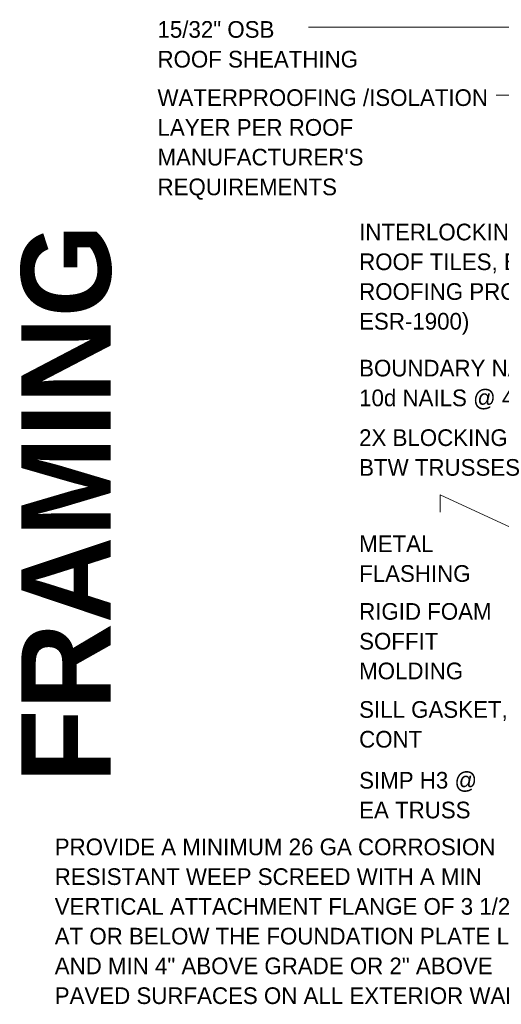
# Model space of a CAD drawing. Header units: inches. Extents: x 263 to 1771, y -57 to 386.
# Tile 13 of 27: x 748 to 786, y -57 to 22. Entities that reach past the tile are written whole.
import ezdxf

# ---------------------------------------------------------------- set-up
doc = ezdxf.new("R2010")
doc.units = ezdxf.units.IN
doc.header["$MEASUREMENT"] = 0
doc.layers.add('A-ANNO-TEXT', color=2, linetype='Continuous', lineweight=9)

msp = doc.modelspace()

# ---------------------------------------------------------------- linework, layer by layer
at = {"layer": 'A-ANNO-TEXT', "color": 7}
for p, q in [((776.96541643, 21.39579944), (770.84222792, 21.39579944)), ((797.4398464, 21.39579944), (776.96541643, 21.39579944)), ((787.41544174, 15.93744629), (785.87222792, 15.93744629)), ((781.38995709, -16.04075028), (781.38995709, -17.43086644)), ((791.50317633, -20.71659084), (781.38995709, -16.04075028))]:
    msp.add_line(p, q, dxfattribs=at)

# ---------------------------------------------------------------- texts
at = {"layer": 'A-ANNO-TEXT', "color": 7, "char_height": 1.3341121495, "attachment_point": 1, "line_spacing_factor": 1.070803}
for s, insert, width in [('\\fStylus BT|b0|i0|c0|p34|;15/32" OSB\\PROOF SHEATHING', (758.76222792, 21.87514968), 19.044), ("\\fStylus BT|b0|i0|c0|p34|;WATERPROOFING /ISOLATION\\PLAYER PER ROOF\\PMANUFACTURER'S\\PREQUIREMENTS", (758.76222792, 16.41679654), 30.996), ('\\fStylus BT|b0|i0|c0|p34|;INTERLOCKING CONCRETE\\PROOF TILES, EAGLE\\PROOFING PRODUCTS (ICC\\PESR-1900)', (774.90942858, 5.66380908), 27.63), ('\\fStylus BT|b0|i0|c0|p34|;BOUNDARY NAILING,\\P10d NAILS @ 4" O.C.', (774.90942858, -5.22615397), 23.022), ('\\fStylus BT|b0|i0|c0|p34|;2X BLOCKING\\PBTW TRUSSES', (774.90942858, -10.79176986), 15.354), ('\\fStylus BT|b0|i0|c0|p34|;METAL\\PFLASHING', (774.90942858, -19.28151619), 10.404), ('\\fStylus BT|b0|i0|c0|p34|;RIGID FOAM\\PSOFFIT\\PMOLDING', (774.90942858, -24.69721385), 12.906), ('\\fStylus BT|b0|i0|c0|p34|;SILL GASKET,\\PCONT', (774.90942858, -32.54343757), 14.04), ('\\fStylus BT|b0|i0|c0|p34|;SIMP H3 @\\PEA TRUSS', (774.90942858, -38.20729394), 12.366), ('\\fStylus BT|b0|i0|c0|p34|;PROVIDE A MINIMUM 26 GA CORROSION\\PRESISTANT WEEP SCREED WITH A MIN\\PVERTICAL ATTACHMENT FLANGE OF 3 1/2"\\PAT OR BELOW THE FOUNDATION PLATE LINE\\PAND MIN 4" ABOVE GRADE OR 2" ABOVE\\PPAVED SURFACES ON ALL EXTERIOR WALLS', (750.53140311, -43.5380037), 46.404)]:
    msp.add_mtext(s, dxfattribs=dict(at, insert=insert, width=width))
at = {"layer": 'A-ANNO-TEXT', "color": 253, "insert": (747.85096882, -39.07729555), "char_height": 7.1651090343, "width": 52.416, "attachment_point": 1, "rotation": 90, "line_spacing_factor": 1.063354}
msp.add_mtext('\\fStylus BT|b1|i0|c0|p34|;FRAMING', dxfattribs=at)

doc.saveas('drawing.dxf')
